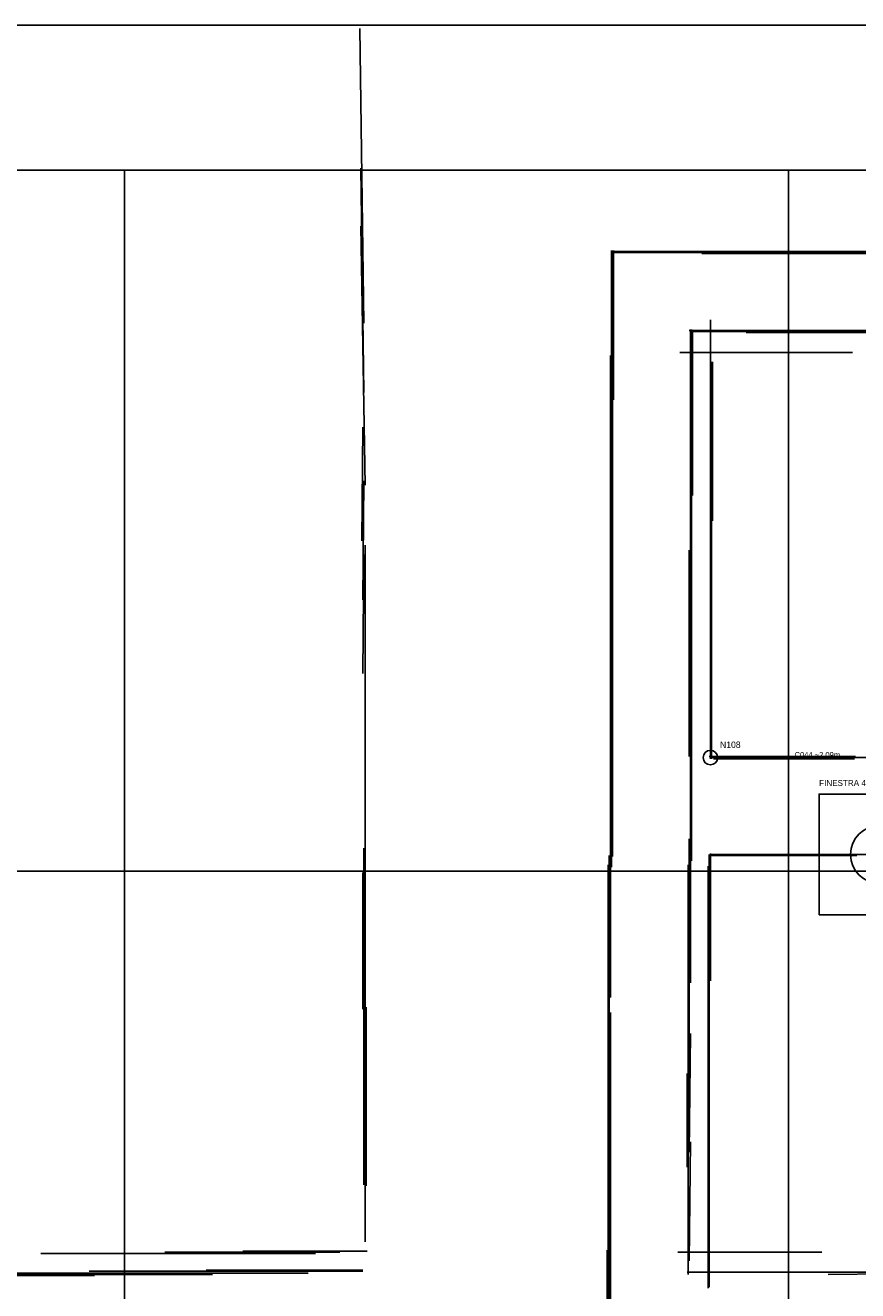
# Model space of a CAD drawing. Header units: millimetres. Extents: x 0 to 53042, y 0 to 29700.
# Tile 5 of 14: x 8810 to 19138, y 13995 to 29699. Entities that reach past the tile are written whole.
import ezdxf

# ---------------------------------------------------------------- set-up
doc = ezdxf.new("R2010")
doc.units = ezdxf.units.MM
for name, color, linetype in [('00_RASTER_ORIGINALE', 8, 'Continuous'), ('S-AXIS-CAND-INF', 4, 'Continuous'), ('S-AXIS-INF', 4, 'Continuous'), ('S-GRID-E', 4, 'Continuous'), ('S-ID-CAND-INF', 7, 'Continuous'), ('S-INF-HORIZ', 3, 'Continuous'), ('S-INF-LONG', 6, 'Continuous'), ('S-INF-VERT', 4, 'Continuous'), ('S-L01-FOCUS', 1, 'Continuous'), ('S-L01-WINDOW', 6, 'Continuous'), ('S-L01-WINDOW-TEXT', 7, 'Continuous'), ('S-NODE-INF', 2, 'Continuous'), ('S-TRACE-INF', 4, 'Continuous'), ('S-TRACE-INF-CLEAN', 4, 'Continuous'), ('S-TRACE-REJECT', 8, 'Continuous')]:
    doc.layers.add(name, color=color, linetype=linetype)
picture_1 = doc.add_image_def('image1.jpg', size_in_pixel=(4060, 2274))

msp = doc.modelspace()

# ---------------------------------------------------------------- linework, layer by layer
at = {"layer": 'S-AXIS-CAND-INF'}
msp.add_line((19400, 20610), (17310, 20610), dxfattribs=at)
at = {"layer": 'S-AXIS-INF'}
for p, q in [((1800, 27900), (51240, 27900)), ((10040, 1800), (10040, 27900)), ((18280, 1800), (18280, 27900)), ((1800, 19200), (51240, 19200))]:
    msp.add_line(p, q, dxfattribs=at)
at = {"layer": 'S-GRID-E'}
msp.add_lwpolyline([(0, 0), (53042, 0), (53042, 29699), (0, 29699)], close=True, dxfattribs=at)
at = {"layer": 'S-INF-HORIZ'}
for p, q in [((16082, 26892), (27670, 26892)), ((17049, 25912), (20027, 25912)), ((17754, 25886), (20027, 25886)), ((16931, 25638), (19073, 25638)), ((17297, 20623), (19113, 20623)), ((17349, 20597), (19100, 20597)), ((17310, 19408), (21752, 19408)), ((9001, 14458), (12411, 14458)), ((11509, 14484), (13051, 14484)), ((16905, 14471), (18695, 14471)), ((5918, 14197), (11131, 14197)), ((9602, 14236), (12999, 14236)), ((17022, 14223), (22183, 14223))]:
    msp.add_line(p, q, dxfattribs=at)
at = {"layer": 'S-INF-LONG'}
for p, q in [((16082, 26892), (27670, 26892)), ((17062, 17815), (17062, 25925)), ((17310, 20597), (17310, 26043)), ((16069, 17632), (16069, 25599)), ((13025, 14602), (13025, 23248)), ((16056, 13257), (16056, 19395)), ((17297, 14040), (17297, 19408)), ((17310, 19408), (21752, 19408)), ((17036, 14197), (17036, 19278)), ((5918, 14197), (11131, 14197)), ((17022, 14223), (22183, 14223))]:
    msp.add_line(p, q, dxfattribs=at)
at = {"layer": 'S-INF-VERT'}
for p, q in [((12960, 29661), (13012, 26004)), ((12973, 27205), (13025, 23992)), ((16108, 25050), (16108, 26905)), ((17062, 17815), (17062, 25925)), ((17310, 20597), (17310, 26043)), ((16069, 17632), (16069, 25599)), ((17336, 23548), (17336, 25521)), ((12999, 22569), (13012, 24045)), ((13025, 14602), (13025, 23248)), ((16056, 13257), (16056, 19395)), ((17297, 14040), (17297, 19408)), ((17036, 14197), (17036, 19278)), ((16030, 13257), (16030, 14497))]:
    msp.add_line(p, q, dxfattribs=at)
at = {"layer": 'S-L01-FOCUS'}
msp.add_circle((19410, 19408), 360, dxfattribs=at)
at = {"layer": 'S-L01-WINDOW'}
msp.add_lwpolyline([(18660, 18658), (20160, 18658), (20160, 20158), (18660, 20158)], close=True, dxfattribs=at)
at = {"layer": 'S-NODE-INF'}
msp.add_circle((17310, 20610), 90, dxfattribs=at)
at = {"layer": 'S-TRACE-INF'}
for p, q in [((12960, 29661), (13012, 26004)), ((12973, 27924), (13012, 25142)), ((12973, 27205), (13025, 23992)), ((16082, 19251), (16082, 26905)), ((16082, 26892), (27670, 26892)), ((16082, 26879), (24939, 26879)), ((16095, 19382), (16095, 26905)), ((16108, 25050), (16108, 26905)), ((17205, 26866), (21725, 26866)), ((17049, 25912), (20027, 25912)), ((17062, 17815), (17062, 25925)), ((17075, 19330), (17075, 25925)), ((17310, 20597), (17310, 26043)), ((17088, 23862), (17088, 25899)), ((17101, 25899), (20027, 25899)), ((17754, 25886), (20027, 25886)), ((16069, 17632), (16069, 25599)), ((16931, 25638), (19073, 25638)), ((17323, 20597), (17323, 25521)), ((17336, 23548), (17336, 25521)), ((12986, 23300), (12999, 24711)), ((12999, 22569), (13012, 24045)), ((13025, 14602), (13025, 23248)), ((12999, 21655), (13012, 23130)), ((17049, 20623), (17049, 23183)), ((17297, 20623), (19113, 20623)), ((17349, 20597), (19100, 20597)), ((13012, 15307), (13012, 19487)), ((17049, 16456), (17049, 19604)), ((16056, 13257), (16056, 19395)), ((17297, 14040), (17297, 19408)), ((17310, 17841), (17310, 19421)), ((17310, 19408), (21752, 19408)), ((17323, 19395), (19126, 19395)), ((12999, 17488), (12999, 19186)), ((16043, 13257), (16043, 19278)), ((17036, 14197), (17036, 19278)), ((17284, 14027), (17284, 19265)), ((13038, 15294), (13038, 17514)), ((16069, 13870), (16069, 17449)), ((17049, 15712), (17062, 17188)), ((17022, 15529), (17022, 16692)), ((17049, 14367), (17062, 15843)), ((9001, 14458), (12411, 14458)), ((10543, 14471), (12711, 14471)), ((11509, 14484), (13051, 14484)), ((16030, 13257), (16030, 14497)), ((16905, 14471), (18695, 14471)), ((5017, 14184), (9667, 14184)), ((5918, 14197), (11131, 14197)), ((7146, 14210), (12319, 14210)), ((9602, 14236), (12999, 14236)), ((11052, 14249), (12999, 14249)), ((17022, 14223), (22183, 14223)), ((18773, 14197), (19975, 14210))]:
    msp.add_line(p, q, dxfattribs=at)
at = {"layer": 'S-TRACE-INF-CLEAN'}
for p, q in [((12960, 29661), (13012, 26004)), ((12973, 27205), (13025, 23992)), ((16082, 26892), (27670, 26892)), ((16108, 25050), (16108, 26905)), ((17049, 25912), (20027, 25912)), ((17062, 17815), (17062, 25925)), ((17310, 20597), (17310, 26043)), ((17754, 25886), (20027, 25886)), ((16069, 17632), (16069, 25599)), ((16931, 25638), (19073, 25638)), ((17336, 23548), (17336, 25521)), ((12999, 22569), (13012, 24045)), ((13025, 14602), (13025, 23248)), ((17297, 20623), (19113, 20623)), ((17349, 20597), (19100, 20597)), ((16056, 13257), (16056, 19395)), ((17297, 14040), (17297, 19408)), ((17310, 19408), (21752, 19408)), ((17036, 14197), (17036, 19278)), ((9001, 14458), (12411, 14458)), ((11509, 14484), (13051, 14484)), ((16030, 13257), (16030, 14497)), ((16905, 14471), (18695, 14471)), ((5918, 14197), (11131, 14197)), ((9602, 14236), (12999, 14236)), ((17022, 14223), (22183, 14223))]:
    msp.add_line(p, q, dxfattribs=at)
at = {"layer": 'S-TRACE-REJECT'}
for p, q in [((12973, 27924), (13012, 25142)), ((16082, 19251), (16082, 26905)), ((16082, 26879), (24939, 26879)), ((16095, 19382), (16095, 26905)), ((17205, 26866), (21725, 26866)), ((17075, 19330), (17075, 25925)), ((17088, 23862), (17088, 25899)), ((17101, 25899), (20027, 25899)), ((17323, 20597), (17323, 25521)), ((12986, 23300), (12999, 24711)), ((12999, 21655), (13012, 23130)), ((17049, 20623), (17049, 23183)), ((13012, 15307), (13012, 19487)), ((17049, 16456), (17049, 19604)), ((17310, 17841), (17310, 19421)), ((17323, 19395), (19126, 19395)), ((12999, 17488), (12999, 19186)), ((16043, 13257), (16043, 19278)), ((17284, 14027), (17284, 19265)), ((13038, 15294), (13038, 17514)), ((16069, 13870), (16069, 17449)), ((17049, 15712), (17062, 17188)), ((17022, 15529), (17022, 16692)), ((17049, 14367), (17062, 15843)), ((10543, 14471), (12711, 14471)), ((5017, 14184), (9667, 14184)), ((7146, 14210), (12319, 14210)), ((11052, 14249), (12999, 14249)), ((18773, 14197), (19975, 14210))]:
    msp.add_line(p, q, dxfattribs=at)

# ---------------------------------------------------------------- texts
at = {"layer": 'S-ID-CAND-INF'}
for s, height, p in [('N108', 80, (17430, 20730)), ('C044 ~2.09m', 70, (18355, 20610))]:
    msp.add_text(s, height=height, dxfattribs=at).set_placement(p)
at = {"layer": 'S-L01-WINDOW-TEXT'}
msp.add_text('FINESTRA 4 / N014 - VERIFICA TAV5/TAV7', height=75, dxfattribs=at).set_placement((18660, 20258))

# ---------------------------------------------------------------- pictures from other files: only their frames are drawn
at = {"layer": '00_RASTER_ORIGINALE'}
image = msp.add_image(picture_1, insert=(0, 0), size_in_units=(53042, 29699), dxfattribs=at)

doc.saveas('drawing.dxf')
